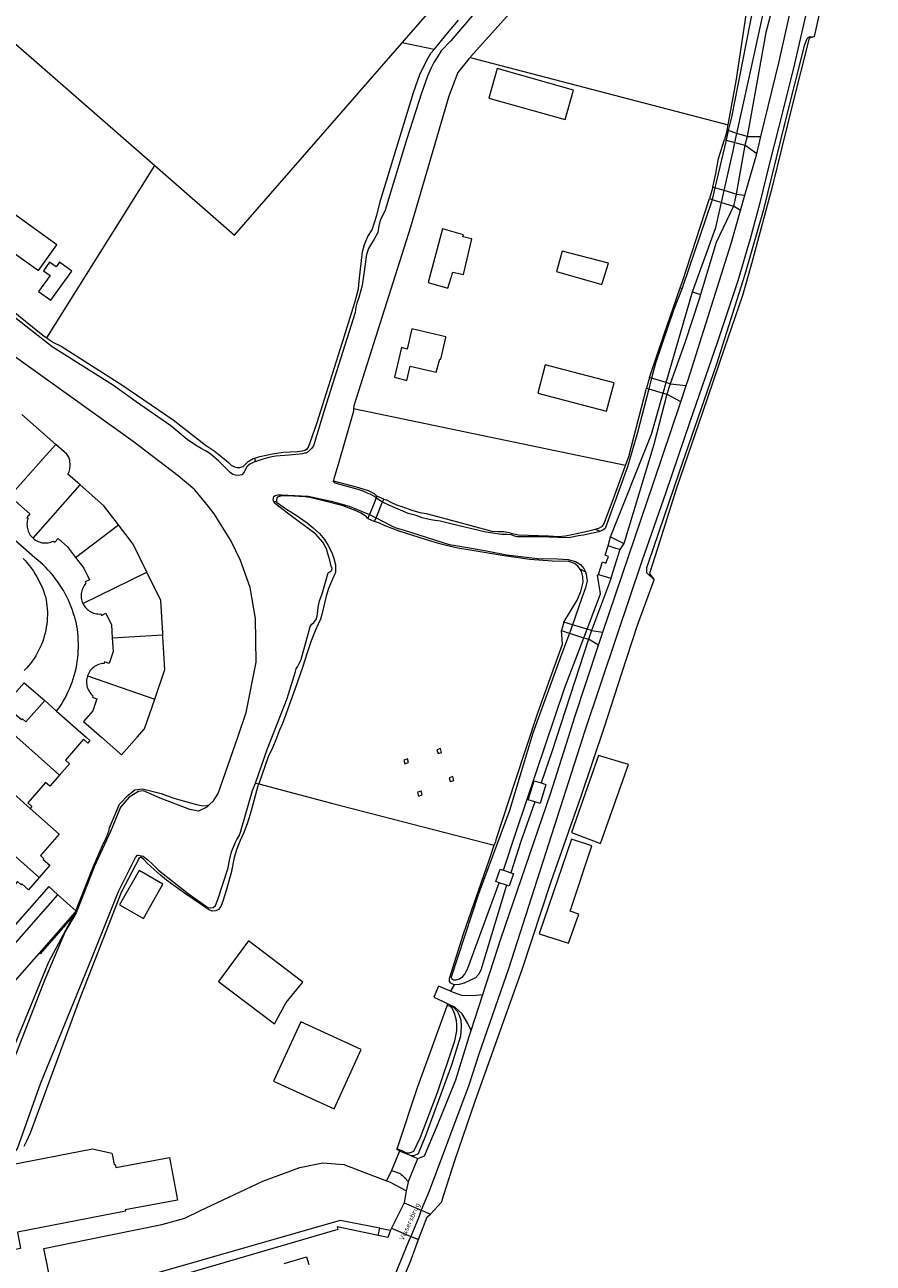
# Model space of a CAD drawing. Header units: metres. Extents: x 89888 to 94270, y 464165 to 468904.
# Tile 189 of 256: x 93542 to 93714, y 466393 to 466644. Entities that reach past the tile are written whole.
import ezdxf
from ezdxf.enums import TextEntityAlignment as Align

# ---------------------------------------------------------------- set-up
doc = ezdxf.new("R2010")
doc.units = ezdxf.units.M
for name, color, linetype, lineweight in [('B_BEBOUWINGSGRENS_0', 251, 'CONTINUOUS', 13), ('B_LUIFEL_1', 251, 'CONTINUOUS', 13), ('B_TUSSENMUUR_0', 251, 'CONTINUOUS', 13), ('G_GRENS_ALGEMEEN_0', 251, 'CONTINUOUS', 13), ('G_GRENS_ALGEMEEN_1', 251, 'CONTINUOUS', 13), ('K_KUNSTWERKGRENS_0', 251, 'CONTINUOUS', 13), ('K_KUNSTWERKGRENS_1', 251, 'CONTINUOUS', 13), ('T_CULTUURGRENS_0', 251, 'CONTINUOUS', 13), ('T_HEK_0', 251, 'CONTINUOUS', 13), ('T_HEK_LIJN_0', 251, 'CONTINUOUS', 13), ('V_WEGGRENS_0', 251, 'CONTINUOUS', 13), ('V_WEGGRENS_1', 251, 'CONTINUOUS', 13), ('W_KADEMUUR_30CM_LIJN_0', 251, 'CONTINUOUS', 13), ('W_WALBESCHERMING_LIJN_0', 251, 'CONTINUOUS', 13), ('W_WATERGRENS_0', 251, 'CONTINUOUS', 13), ('Z_KUNSTWERKNAAM_1', 251, 'CONTINUOUS', 13)]:
    doc.layers.add(name, color=color, linetype=linetype, lineweight=lineweight)
doc.styles.get("Standard").update_dxf_attribs({"font": 'isocp.shx'})

msp = doc.modelspace()

# ---------------------------------------------------------------- linework, layer by layer
at = {"layer": 'B_BEBOUWINGSGRENS_0'}
for p, q in [((93551.8, 466594.35), (93549.32, 466596.14)), ((93623.91, 466592.03), (93627.9, 466590.86)), ((93548.54, 466559.26), (93541.68, 466565.31)), ((93546.31, 466507.38), (93548.72, 466505.25)), ((93570.25, 466470.22), (93565.41, 466472.97)), ((93639.17, 466473.06), (93640.66, 466472.54)), ((93639.8, 466470), (93638.29, 466470.53))]:
    msp.add_line(p, q, dxfattribs=at)
for points in [[(93637.9, 466635.33), (93636.21, 466629.33), (93651.62, 466624.99), (93653.32, 466630.99), (93637.9, 466635.33)], [(93533.41, 466614), (93523.79, 466620.79), (93517.06, 466611.25), (93526.63, 466604.49), (93528.19, 466606.49), (93545.07, 466594.46), (93548.76, 466599.65), (93531.98, 466611.71), (93533.41, 466614)], [(93627.9, 466590.86), (93628.88, 466594.12), (93631.06, 466593.63), (93632.78, 466600.87), (93630.93, 466601.26), (93631.05, 466601.68), (93626.84, 466602.92), (93623.91, 466592.03)], [(93549.32, 466596.14), (93548.63, 466595.18), (93547.31, 466596.14), (93546.06, 466594.42), (93547.42, 466593.44), (93545.09, 466590.22), (93547.53, 466588.45), (93551.8, 466594.35)], [(93620.64, 466582.63), (93619.67, 466578.55), (93618.5, 466578.84), (93617.09, 466572.88), (93619.6, 466572.2), (93620.31, 466575.06), (93625.56, 466573.88), (93626.26, 466576.52), (93626.5, 466576.49), (93627.49, 466580.92)], [(93627.49, 466580.92), (93627.51, 466581.01), (93620.64, 466582.63)], [(93654.55, 466573.52), (93647.57, 466575.33), (93646.08, 466569.59), (93653.06, 466567.78), (93660.04, 466565.97), (93661.53, 466571.71), (93654.55, 466573.52)], [(93553.49, 466551.05), (93551, 466553.24), (93551.24, 466553.7), (93551.38, 466554.21), (93551.49, 466554.96), (93551.43, 466556), (93551.22, 466556.69), (93550.81, 466557.26), (93548.54, 466559.26)], [(93561.22, 466542.96), (93558.29, 466546.82), (93553.49, 466551.05)], [(93539.28, 466548.78), (93543.34, 466545.21), (93542.7, 466544.48), (93542.94, 466544.26), (93542.86, 466543.98), (93542.79, 466543.7), (93542.75, 466543.41), (93542.73, 466543.12), (93542.74, 466542.83), (93542.76, 466542.53), (93542.82, 466542.25), (93542.89, 466541.96), (93542.98, 466541.69), (93543.1, 466541.42), (93543.23, 466541.16), (93543.39, 466540.91), (93543.56, 466540.68), (93543.76, 466540.46), (93543.97, 466540.26)], [(93566.99, 466533.36), (93564.21, 466539.04), (93561.22, 466542.96)], [(93543.97, 466540.26), (93544.2, 466540.07), (93544.44, 466539.9), (93544.69, 466539.74), (93544.96, 466539.61), (93545.24, 466539.51), (93545.52, 466539.42), (93545.81, 466539.36), (93546.11, 466539.32), (93546.4, 466539.3), (93546.7, 466539.31), (93546.99, 466539.34), (93547.29, 466539.39), (93547.57, 466539.47), (93547.85, 466539.57), (93548.12, 466539.69), (93548.37, 466539.48), (93549.01, 466540.21), (93550.93, 466538.51), (93552.57, 466536.37)], [(93552.57, 466536.37), (93554.24, 466534.17), (93555.37, 466531.86), (93554.5, 466531.44), (93554.65, 466531.15), (93554.46, 466530.92), (93554.29, 466530.68), (93554.14, 466530.43), (93554.01, 466530.17), (93553.9, 466529.9), (93553.82, 466529.62), (93553.75, 466529.33), (93553.71, 466529.04), (93553.69, 466528.75), (93553.69, 466528.46), (93553.72, 466528.17), (93553.77, 466527.88), (93553.84, 466527.6), (93553.93, 466527.32), (93554.05, 466527.05)], [(93570.23, 466520.69), (93570.21, 466521.01), (93569.79, 466527.63), (93566.99, 466533.36)], [(93554.05, 466527.05), (93554.19, 466526.79), (93554.35, 466526.53), (93554.52, 466526.3), (93554.72, 466526.08), (93554.93, 466525.87), (93555.16, 466525.68), (93555.41, 466525.51), (93555.67, 466525.36), (93555.93, 466525.23), (93556.21, 466525.12), (93556.5, 466525.04), (93556.79, 466524.98), (93557.08, 466524.94), (93557.38, 466524.92), (93557.68, 466524.93), (93557.82, 466524.64), (93558.69, 466525.07), (93559.82, 466522.76), (93560, 466520.07)], [(93560, 466520.07), (93560.18, 466517.32), (93559.35, 466514.89), (93558.44, 466515.21), (93558.33, 466514.9), (93558.04, 466514.88), (93557.74, 466514.83), (93557.46, 466514.76), (93557.18, 466514.67), (93556.9, 466514.55), (93556.64, 466514.42), (93556.39, 466514.26), (93556.16, 466514.08), (93555.93, 466513.89), (93555.73, 466513.68), (93555.54, 466513.45), (93555.37, 466513.21), (93555.22, 466512.96), (93555.09, 466512.69), (93554.98, 466512.42)], [(93568.6, 466507.71), (93570.66, 466513.71), (93570.25, 466520.34), (93570.23, 466520.69)], [(93554.98, 466512.42), (93554.89, 466512.14), (93554.83, 466511.85), (93554.79, 466511.55), (93554.77, 466511.25), (93554.78, 466510.96), (93554.81, 466510.66), (93554.86, 466510.37), (93554.94, 466510.08), (93555.04, 466509.8), (93555.16, 466509.53), (93555.31, 466509.27), (93555.47, 466509.02), (93555.65, 466508.79), (93555.85, 466508.57), (93556.07, 466508.37), (93555.97, 466508.06), (93556.88, 466507.75), (93556.05, 466505.32), (93554.16, 466503.18), (93557.78, 466499.98), (93561.84, 466496.38), (93565.04, 466500), (93566.54, 466501.69), (93568.6, 466507.71)], [(93538.11, 466502.25), (93540.3, 466504.72), (93541.64, 466503.54), (93541.79, 466503.71), (93542.51, 466503.07), (93546.31, 466507.38)], [(93548.72, 466505.25), (93554.68, 466500), (93555.48, 466499.29), (93555.05, 466498.8), (93554.2, 466499.55), (93550.5, 466495.35), (93551.34, 466494.61), (93549.34, 466492.33)], [(93549.34, 466492.33), (93547.33, 466490.06), (93546.49, 466490.81), (93542.88, 466486.72), (93543.73, 466485.97), (93543.37, 466485.56)], [(93645.53, 466486.91), (93644.18, 466487.33), (93645.37, 466491.17), (93646.82, 466490.72)], [(93646.82, 466490.72), (93647.75, 466490.43), (93646.56, 466486.59), (93645.53, 466486.91)], [(93543.37, 466485.56), (93549.26, 466480.36), (93545.44, 466476.03), (93546.17, 466475.39), (93546.03, 466475.23), (93547.37, 466474.06), (93545.19, 466471.59)], [(93545.19, 466471.59), (93543.01, 466469.11), (93541.67, 466470.29), (93541.53, 466470.13), (93540.8, 466470.78), (93537.07, 466466.55)], [(93565.41, 466472.97), (93561.47, 466466.04), (93566.31, 466463.29), (93570.25, 466470.22)], [(93638.29, 466470.53), (93637.59, 466470.77), (93638.47, 466473.3), (93639.17, 466473.06)], [(93640.66, 466472.54), (93641.18, 466472.36), (93640.3, 466469.83), (93639.8, 466470)], [(93581.49, 466450.56), (93592.81, 466441.95), (93595.16, 466446.29), (93598.53, 466450.41), (93587.56, 466458.76), (93581.49, 466450.56)], [(93598.18, 466442.35), (93592.64, 466430.34), (93604.88, 466424.75), (93610.38, 466436.78), (93598.18, 466442.35)], [(93537.2, 466413.02), (93555.97, 466416.66), (93559.9, 466415.77), (93560.01, 466415.23), (93560.34, 466413.46), (93560.59, 466413.5), (93560.71, 466412.86), (93571.58, 466414.93), (93573.22, 466406.27), (93562.62, 466404.3), (93562.68, 466404.01), (93540.79, 466399.76), (93541.43, 466396.51), (93537.2, 466395.68), (93537.9, 466392.13), (93534.41, 466391.45), (93531.27, 466407.51), (93536.87, 466412.71)]]:
    msp.add_lwpolyline(points, dxfattribs=at)
at = {"layer": 'B_LUIFEL_1'}
msp.add_lwpolyline([(93649.86, 466594.25), (93659.04, 466591.63), (93660.4, 466595.94), (93651.01, 466598.38), (93649.86, 466594.25)], dxfattribs=at)
at = {"layer": 'B_TUSSENMUUR_0'}
for p, q in [((93543.97, 466540.26), (93553.49, 466551.05)), ((93552.57, 466536.37), (93561.22, 466542.96)), ((93554.05, 466527.05), (93566.99, 466533.36)), ((93560, 466520.07), (93570.23, 466520.69)), ((93554.98, 466512.42), (93568.6, 466507.71)), ((93540.16, 466488.43), (93543.37, 466485.56)), ((93533.99, 466481.46), (93545.19, 466471.59))]:
    msp.add_line(p, q, dxfattribs=at)
for points in [[(93539.28, 466548.78), (93546.63, 466557.09), (93547.29, 466557.84), (93548.54, 466559.26)], [(93538.11, 466502.25), (93540.66, 466500), (93549.34, 466492.33)]]:
    msp.add_lwpolyline(points, dxfattribs=at)
at = {"layer": 'G_GRENS_ALGEMEEN_0'}
for p, q in [((93684.41, 466622.84), (93684.61, 466623.95)), ((93675.38, 466592.24), (93680.83, 466609.03)), ((93674.93, 466590.95), (93675.38, 466592.24)), ((93627.74, 466445.61), (93627.88, 466446.02)), ((93613.79, 466399.14), (93614.15, 466400.61))]:
    msp.add_line(p, q, dxfattribs=at)
for points in [[(93495.28, 466619.44), (93507.87, 466610.12), (93522.09, 466599.74), (93531.35, 466593.1), (93545.25, 466581.93), (93546.23, 466581.16), (93546.72, 466580.82)], [(93681.56, 466611.29), (93682.11, 466614.06), (93682.65, 466617.1), (93683.89, 466620.96)], [(93668.72, 466572.81), (93671.6, 466581.35), (93674.93, 466590.95)], [(93663.85, 466554.95), (93664.53, 466556.83), (93668.1, 466570.65)], [(93589.62, 466490.53), (93589.47, 466490.12), (93588.66, 466487.09), (93587.91, 466484.43), (93587.27, 466482.47), (93586.62, 466480.72), (93585.84, 466479.08), (93585.18, 466477.39), (93584.65, 466475.62), (93584.06, 466472.52), (93583.02, 466468.92), (93582.46, 466466.96), (93581.96, 466465.71), (93581.48, 466465.07), (93580.95, 466464.81), (93580.21, 466464.8), (93579.49, 466465.07), (93574.84, 466468.29), (93572.89, 466469.64), (93570.99, 466471.07), (93569.75, 466472.03), (93568.53, 466473.13), (93567.08, 466474.49), (93566.28, 466475.28), (93565.74, 466475.69), (93565.62, 466475.64), (93565.44, 466475.52), (93561.82, 466468.54), (93553.3, 466446.78), (93543.35, 466419.86), (93542.64, 466418.18), (93542.08, 466417.14)], [(93556.19, 466473.88), (93558.02, 466478.08), (93558.9, 466479.87), (93559.27, 466480.93), (93559.46, 466481.64), (93561.48, 466486.43), (93563.27, 466488.34), (93564.55, 466489.33), (93566.08, 466489.52), (93569.89, 466488.61), (93572.22, 466487.72), (93574.36, 466487.08)], [(93574.36, 466487.08), (93575.83, 466486.68), (93577.04, 466486.33), (93578.02, 466486.14), (93578.76, 466486.09), (93579.61, 466486.3)], [(93629.16, 466449.88), (93628.52, 466450.19), (93628.26, 466450.56), (93628.24, 466451.16), (93631.06, 466460.18), (93636.24, 466475.11), (93637.25, 466478.14)], [(93618.13, 466416.19), (93617.82, 466416.38), (93617.6, 466416.53), (93617.66, 466416.68)]]:
    msp.add_lwpolyline(points, dxfattribs=at)
at = {"layer": 'G_GRENS_ALGEMEEN_1'}
for points in [[(93664.49, 466494.44), (93658.42, 466496.3), (93652.9, 466480.7), (93658.81, 466478.49), (93664.49, 466494.44)], [(93654.44, 466464.13), (93652.63, 466464.79), (93657.04, 466477.99), (93652.93, 466479.34), (93646.36, 466460.16), (93652.35, 466458.26), (93654.44, 466464.13)]]:
    msp.add_lwpolyline(points, dxfattribs=at)
at = {"layer": 'K_KUNSTWERKGRENS_0'}
for p in [(93662.69, 466537.96), (93658.41, 466532.93)]:
    msp.add_line(p, (93660.88, 466532.15), dxfattribs=at)
for points in [[(93658.41, 466532.93), (93659.2, 466535.46), (93659.9, 466535.22), (93660.39, 466536.55), (93659.75, 466536.8), (93660.33, 466538.71)], [(93662.69, 466537.96), (93661.93, 466538.2), (93660.33, 466538.71)], [(93625.91, 466496.65), (93626.65, 466496.9), (93626.42, 466497.67), (93625.68, 466497.42), (93625.91, 466496.65)], [(93619.21, 466494.58), (93619.95, 466494.83), (93619.72, 466495.6), (93618.99, 466495.35), (93619.21, 466494.58)], [(93628.39, 466490.99), (93629.13, 466491.23), (93628.9, 466492), (93628.16, 466491.76), (93628.39, 466490.99)], [(93621.97, 466488.06), (93622.71, 466488.31), (93622.48, 466489.08), (93621.74, 466488.84), (93621.97, 466488.06)]]:
    msp.add_lwpolyline(points, dxfattribs=at)
at = {"layer": 'K_KUNSTWERKGRENS_1'}
for p, q in [((93684.41, 466622.84), (93683.89, 466620.96)), ((93684.65, 466622.77), (93684.41, 466622.84)), ((93686.4, 466622.21), (93684.65, 466622.77)), ((93688.46, 466621.57), (93686.4, 466622.21)), ((93683.89, 466620.96), (93684.21, 466620.87)), ((93684.21, 466620.87), (93686, 466620.37)), ((93686, 466620.37), (93688, 466619.82)), ((93688.46, 466621.57), (93688, 466619.82)), ((93681.56, 466611.29), (93680.83, 466609.03)), ((93681.96, 466611.18), (93681.56, 466611.29)), ((93683.82, 466610.64), (93681.96, 466611.18)), ((93686.28, 466609.94), (93683.82, 466610.64)), ((93686.28, 466609.94), (93685.69, 466607.47)), ((93680.83, 466609.03), (93681.42, 466608.84)), ((93681.42, 466608.84), (93683.28, 466608.25)), ((93683.28, 466608.25), (93685.69, 466607.47)), ((93668.72, 466572.81), (93668.1, 466570.65)), ((93669.13, 466572.68), (93668.72, 466572.81)), ((93672.11, 466571.76), (93669.13, 466572.68)), ((93672.89, 466571.52), (93672.11, 466571.76)), ((93668.1, 466570.65), (93668.58, 466570.51)), ((93668.58, 466570.51), (93671.5, 466569.64)), ((93671.5, 466569.64), (93672.24, 466569.42)), ((93672.89, 466571.52), (93672.24, 466569.42)), ((93613.37, 466544.38), (93614.55, 466547.28)), ((93613.54, 466548.74), (93613.4, 466548.42)), ((93614.92, 466548.17), (93613.54, 466548.74)), ((93614.55, 466547.28), (93614.68, 466547.59)), ((93614.68, 466547.59), (93614.92, 466548.17)), ((93611.68, 466544.22), (93613.07, 466543.65)), ((93651.38, 466523.28), (93650.87, 466521.58)), ((93653.11, 466522.75), (93651.38, 466523.28)), ((93656.08, 466521.83), (93653.11, 466522.75)), ((93656.99, 466521.55), (93656.08, 466521.83)), ((93656.99, 466521.55), (93656.35, 466519.81)), ((93655.42, 466520.1), (93656.35, 466519.81)), ((93619.03, 466405.7), (93616.53, 466400.6)), ((93619.03, 466405.7), (93622.53, 466404.26)), ((93621.93, 466398.28), (93623.74, 466402.91)), ((93623.74, 466402.91), (93624.39, 466403.45)), ((93616.53, 466400.6), (93620.39, 466398.93)), ((93620.39, 466398.93), (93621.93, 466398.28))]:
    msp.add_line(p, q, dxfattribs=at)
for points in [[(93613.4, 466548.42), (93613.11, 466547.71), (93612.02, 466545.06)], [(93612.02, 466545.06), (93612.01, 466545.01), (93611.68, 466544.22)], [(93613.07, 466543.65), (93613.37, 466544.38), (93613.37, 466544.38)], [(93650.87, 466521.58), (93652.46, 466521.06), (93652.49, 466521.04)], [(93652.49, 466521.04), (93654.93, 466520.25), (93655.42, 466520.1)], [(93622.53, 466404.26), (93623.16, 466403.98), (93624.39, 466403.45)]]:
    msp.add_lwpolyline(points, dxfattribs=at)
at = {"layer": 'T_CULTUURGRENS_0'}
for p, q in [((93625.1, 466639.22), (93618.68, 466640.55)), ((93674.93, 466590.95), (93675.31, 466590.88)), ((93677.43, 466590.11), (93679.03, 466589.58)), ((93588.82, 466556.49), (93588.84, 466555.69)), ((93592.69, 466547.67), (93593.22, 466547.68)), ((93657.74, 466542.09), (93658.72, 466541.67)), ((93660.8, 466540.53), (93663.52, 466539.19)), ((93654.59, 466534.06), (93655.73, 466533.45)), ((93547.14, 466454.49), (93552.05, 466463.71))]:
    msp.add_line(p, q, dxfattribs=at)
for points in [[(93625.1, 466639.22), (93627.82, 466642.51), (93630.06, 466645.1)], [(93588.82, 466556.49), (93589.87, 466556.8), (93592.39, 466557.35), (93594.55, 466557.7), (93597.4, 466557.82), (93598.51, 466557.98), (93598.98, 466558.11), (93599.51, 466558.41), (93599.72, 466558.7), (93601.42, 466563.47), (93606.94, 466581.06), (93609.1, 466587.95), (93609.82, 466590.76), (93610.02, 466592.95), (93610.35, 466595.84), (93610.6, 466598.23), (93611.04, 466599.72), (93611.74, 466601.34), (93612.59, 466602.71), (93613.53, 466605.67), (93614.33, 466608.86), (93620.95, 466630.46), (93622.24, 466634.1), (93623.49, 466636.79), (93624.43, 466638.43), (93625.1, 466639.22)], [(93546.72, 466580.82), (93547.1, 466580.55), (93548.11, 466579.91), (93549.66, 466579.15), (93561.95, 466571.28), (93572.29, 466564.25), (93578.81, 466559.16), (93580.59, 466557.93), (93582.63, 466556.33), (93583.48, 466555.61), (93584.07, 466555.03), (93584.7, 466554.68), (93585.2, 466554.61), (93585.82, 466554.59), (93586.46, 466554.81), (93586.94, 466555.26), (93587.49, 466555.8), (93588.51, 466556.4), (93588.82, 466556.49)], [(93657.74, 466542.09), (93658.47, 466542.31), (93659.2, 466542.69), (93659.56, 466543.21), (93661.63, 466548.83), (93663.85, 466554.95)], [(93604.74, 466551.88), (93607.8, 466551.07), (93609.33, 466550.66), (93610.68, 466550.29), (93611.79, 466549.94), (93613.01, 466549.32), (93613.54, 466548.74)], [(93611.68, 466544.22), (93611.42, 466544.61), (93610.35, 466545.3), (93609, 466545.92), (93608.24, 466546.23), (93606.72, 466546.79), (93602.49, 466547.87), (93601.04, 466548.25), (93600, 466548.47), (93599.06, 466548.61), (93595.43, 466548.82), (93594.21, 466548.82), (93593.44, 466548.59), (93593.27, 466548.42), (93593.21, 466547.97), (93593.22, 466547.68)], [(93593.22, 466547.68), (93593.22, 466547.53), (93595.22, 466546.17), (93596.98, 466545.04), (93599.44, 466543.36), (93600.66, 466542.37), (93601.92, 466541.2), (93602.93, 466539.97), (93603.67, 466538.79), (93604.41, 466537.36), (93604.83, 466536.16)], [(93614.92, 466548.17), (93615.46, 466548.05), (93616.51, 466547.49), (93617.49, 466547.04), (93618.79, 466546.59), (93620.61, 466545.91), (93622.26, 466545.46), (93623.52, 466545.26), (93628.86, 466543.88), (93636.78, 466541.72), (93638.09, 466541.65), (93639.23, 466541.62), (93640.26, 466541.42), (93641.17, 466541.13), (93642.18, 466540.94), (93648.27, 466540.76), (93649.3, 466540.71), (93650.32, 466540.61), (93651.68, 466540.73), (93655.58, 466541.54), (93657.25, 466541.95), (93657.74, 466542.09)], [(93654.59, 466534.06), (93654.2, 466534.59), (93653.54, 466535.12), (93652.36, 466535.57), (93648.99, 466535.62), (93644.5, 466535.94), (93639.29, 466536.7), (93632.44, 466537.84), (93629.95, 466538.24), (93628.17, 466538.65), (93626.52, 466539.08), (93624.68, 466539.57), (93618.02, 466541.67), (93615.22, 466542.74), (93614.07, 466543.29), (93613.07, 466543.65)], [(93604.83, 466536.16), (93605.15, 466534.84), (93605.19, 466533.33), (93605.06, 466533.04), (93604.54, 466531.99), (93603.76, 466530.1), (93603.25, 466528.55), (93602.93, 466527.1), (93602.48, 466525.1), (93602.16, 466523.87), (93601.69, 466522.84), (93601.02, 466521.54), (93600.21, 466519.51), (93599.44, 466517.05), (93598.46, 466514.08), (93596.95, 466509.63), (93595.56, 466505.95), (93595.11, 466504.6), (93594.43, 466502.78), (93593.85, 466501.43), (93593.07, 466499.42), (93592.46, 466497.97), (93591.53, 466495.99), (93589.62, 466490.53)], [(93651.38, 466523.28), (93654.04, 466527.71), (93654.8, 466529.5), (93655.26, 466531.38), (93655.19, 466532.47), (93654.92, 466533.61), (93654.59, 466534.06)], [(93637.25, 466478.14), (93637.6, 466478.89), (93637.78, 466479.48), (93641.54, 466491.04), (93646.1, 466504.9), (93651.08, 466518.79), (93650.87, 466521.58)], [(93537.48, 466426.57), (93537.78, 466427.17), (93538.01, 466428.44), (93538.3, 466431.41), (93538.72, 466434.03), (93541.85, 466441.47), (93547.14, 466454.49)]]:
    msp.add_lwpolyline(points, dxfattribs=at)
at = {"layer": 'T_HEK_0'}
for p, q in [((93533.21, 466646.57), (93568.57, 466615.72)), ((93584.73, 466601.63), (93618.68, 466640.55)), ((93568.57, 466615.72), (93584.73, 466601.63))]:
    msp.add_line(p, q, dxfattribs=at)
msp.add_lwpolyline([(93618.68, 466640.55), (93653.2, 466680.14), (93640.07, 466691.59)], dxfattribs=at)
at = {"layer": 'T_HEK_LIJN_0'}
for p, q in [((93663.85, 466554.95), (93608.84, 466566.46)), ((93588.86, 466490.73), (93588.95, 466490.71)), ((93588.95, 466490.71), (93589.62, 466490.53)), ((93616.51, 466412.27), (93615.49, 466410.18))]:
    msp.add_line(p, q, dxfattribs=at)
msp.add_lwpolyline([(93589.62, 466490.53), (93604.34, 466486.66), (93637.25, 466478.14)], dxfattribs=at)
at = {"layer": 'V_WEGGRENS_0'}
for p, q in [((93694.98, 466636.79), (93697.78, 466649.49)), ((93632.39, 466637.6), (93684.61, 466623.95)), ((93691.26, 466621.55), (93694.98, 466636.79)), ((93688, 466619.82), (93686.28, 466609.94)), ((93690.41, 466618.09), (93688, 466619.82)), ((93688.46, 466621.57), (93691.26, 466621.55)), ((93690.41, 466618.09), (93691.26, 466621.55)), ((93688.02, 466609.68), (93690.41, 466618.09)), ((93546.72, 466580.82), (93568.57, 466615.72)), ((93686.28, 466609.94), (93688.02, 466609.68)), ((93687.15, 466606.61), (93688.02, 466609.68)), ((93687.15, 466606.61), (93685.69, 466607.47)), ((93675.03, 466567.85), (93672.24, 466569.42)), ((93672.89, 466571.52), (93676.15, 466571.17)), ((93675.03, 466567.85), (93676.15, 466571.17)), ((93663.52, 466539.19), (93662.69, 466537.96)), ((93659.28, 466521.25), (93664.5, 466536.76)), ((93656.99, 466521.55), (93659.28, 466521.25)), ((93658.4, 466518.6), (93656.35, 466519.81)), ((93658.4, 466518.6), (93659.28, 466521.25)), ((93552.6, 466464.82), (93548.96, 466468.08)), ((93535.18, 466444.88), (93545.29, 466456.29)), ((93629.16, 466449.88), (93628.47, 466448.54)), ((93632.6, 466440.6), (93634.97, 466447.92)), ((93627.88, 466446.02), (93628.74, 466445.61)), ((93618.13, 466416.19), (93616.51, 466412.27)), ((93620.46, 466415.26), (93618.13, 466416.19)), ((93619.88, 466409.89), (93621.82, 466414.71)), ((93619.88, 466409.89), (93619.46, 466408.17)), ((93615.73, 466398.74), (93613.79, 466399.14)), ((93616.33, 466400.2), (93615.73, 466398.74)), ((93620.39, 466398.93), (93619.96, 466397.91))]:
    msp.add_line(p, q, dxfattribs=at)
for points in [[(93703.04, 466658.56), (93702.72, 466657.05), (93700.31, 466646.01), (93698.05, 466636.32), (93695.79, 466627.03), (93693.01, 466616.16), (93690.99, 466607.88), (93689.06, 466600.88), (93686.58, 466592.39), (93682.5, 466580.01), (93676.9, 466563.8), (93672, 466549.49), (93667.16, 466535.59), (93662.08, 466520.57), (93655.41, 466500.68), (93655.19, 466500), (93640.15, 466453.08), (93634.15, 466435.8), (93632.15, 466429.57), (93624.1, 466408.11), (93622.53, 466404.26)], [(93684.61, 466623.95), (93686.29, 466633.2), (93689.27, 466653.01)], [(93694.61, 466651.62), (93692.23, 466642.63), (93688.46, 466621.57)], [(93669.64, 466531.84), (93668.14, 466533.25), (93668.16, 466534.34), (93668.53, 466535.3), (93674.75, 466553.73), (93682.33, 466575.56), (93688.09, 466593.7), (93691.93, 466607.09), (93696.05, 466623.88), (93700.12, 466640.21), (93700.65, 466641.39), (93700.87, 466641.69), (93701.12, 466641.73), (93702.12, 466641.83)], [(93685.69, 466607.47), (93682.19, 466600.11), (93679.03, 466589.58)], [(93676.15, 466571.17), (93676.54, 466572.34), (93685.26, 466599.94), (93687.15, 466606.61)], [(93679.03, 466589.58), (93678.75, 466588.66), (93675.88, 466579.79), (93672.89, 466571.52)], [(93672.24, 466569.42), (93669.57, 466559.21), (93663.67, 466539.62), (93663.52, 466539.19)], [(93664.5, 466536.76), (93669.45, 466551.28), (93675.03, 466567.85)], [(93548.72, 466505.25), (93549.22, 466505.94), (93549.62, 466506.54), (93550, 466507.16), (93550.36, 466507.79), (93550.7, 466508.43), (93551.02, 466509.08), (93551.32, 466509.74), (93551.6, 466510.42), (93551.85, 466511.09), (93552.08, 466511.78), (93552.29, 466512.48), (93552.48, 466513.18), (93552.65, 466513.89), (93552.79, 466514.6), (93552.9, 466515.32), (93553, 466516.03), (93553.07, 466516.76), (93553.12, 466517.48), (93553.15, 466518.21), (93553.15, 466518.93), (93553.12, 466519.66), (93553.08, 466520.38), (93553.01, 466521.11), (93552.92, 466521.83), (93552.8, 466522.54), (93552.66, 466523.26), (93552.5, 466523.96), (93552.38, 466524.27), (93552.17, 466524.97), (93551.94, 466525.67), (93551.69, 466526.36), (93551.41, 466527.04), (93551.11, 466527.72), (93550.79, 466528.38), (93550.45, 466529.03), (93550.1, 466529.67), (93549.71, 466530.3), (93549.32, 466530.92), (93548.9, 466531.53), (93548.46, 466532.12), (93548, 466532.69), (93547.53, 466533.26), (93547.04, 466533.8), (93546.53, 466534.34), (93546.01, 466534.85), (93545.47, 466535.35), (93544.91, 466535.83), (93544.34, 466536.3), (93524.89, 466553.37)], [(93541.96, 466536.18), (93542.41, 466535.69), (93542.85, 466535.17), (93543.26, 466534.65), (93543.66, 466534.11), (93544.04, 466533.56), (93544.4, 466533), (93544.74, 466532.42), (93545.06, 466531.84), (93545.36, 466531.24), (93545.65, 466530.63), (93545.91, 466530.02), (93546.15, 466529.39), (93546.37, 466528.76), (93546.46, 466528.43), (93546.59, 466527.82), (93546.69, 466527.2), (93546.76, 466526.59), (93546.82, 466525.96), (93546.85, 466525.34), (93546.85, 466524.72), (93546.84, 466524.09), (93546.79, 466523.47), (93546.73, 466522.85), (93546.64, 466522.23), (93546.52, 466521.62), (93546.39, 466521.01), (93546.23, 466520.41), (93546.05, 466519.81), (93545.84, 466519.22), (93545.61, 466518.64), (93545.36, 466518.07), (93545.09, 466517.51), (93544.8, 466516.96), (93544.49, 466516.42), (93544.15, 466515.89), (93543.8, 466515.38), (93543.42, 466514.88), (93543.03, 466514.4), (93542.62, 466513.93), (93542.19, 466513.47)], [(93660.88, 466532.15), (93660.81, 466531.86), (93656.99, 466521.55)], [(93656.35, 466519.81), (93648.96, 466497.02), (93646.82, 466490.72)], [(93634.97, 466447.92), (93638.61, 466459.16), (93648.7, 466488.55), (93652.29, 466500), (93653.51, 466503.87), (93658.4, 466518.6)], [(93525.94, 466500.94), (93526.98, 466500), (93529.99, 466497.3), (93532.39, 466500), (93542.17, 466510.99), (93546.31, 466507.38)], [(93645.53, 466486.91), (93642.67, 466478.89), (93640.66, 466472.54)], [(93548.96, 466468.08), (93547.12, 466469.73), (93528.64, 466448.79), (93528.54, 466448.69), (93528.43, 466448.61), (93528.3, 466448.55), (93528.17, 466448.51), (93528.04, 466448.49), (93527.9, 466448.49), (93527.77, 466448.51), (93527.64, 466448.56), (93527.52, 466448.62), (93527.4, 466448.7), (93500, 466472.87), (93488.98, 466482.59)], [(93639.8, 466470), (93634.61, 466452.81), (93634.12, 466451.93), (93633.49, 466451.3), (93631.22, 466450.18), (93630.22, 466449.93), (93629.16, 466449.88)], [(93530.88, 466447.57), (93548.96, 466468.08)], [(93545.29, 466456.29), (93552.47, 466464.5), (93552.6, 466464.82)], [(93628.47, 466448.54), (93626.03, 466449.59), (93625.09, 466447.34), (93626.82, 466446.52), (93627.88, 466446.02)], [(93628.47, 466448.54), (93630.68, 466447.77), (93632.95, 466447.71), (93634.97, 466447.92)], [(93630.18, 466443.71), (93630.52, 466442.68), (93630.57, 466441.42), (93630.46, 466439.47), (93628.62, 466433.59), (93623.38, 466419.3), (93621.92, 466415.65), (93621.04, 466415.22), (93620.46, 466415.26)], [(93628.74, 466445.61), (93629, 466445.41), (93629.77, 466444.55), (93630.18, 466443.71)], [(93630.82, 466443.97), (93629.32, 466445.33), (93628.74, 466445.61)], [(93632.6, 466440.6), (93631.96, 466442.01), (93630.82, 466443.97)], [(93621.82, 466414.71), (93623.15, 466415.22), (93625.83, 466421.42), (93629.49, 466430.62), (93632.2, 466439.39), (93632.6, 466440.6)], [(93620.46, 466415.26), (93621.18, 466414.97), (93621.82, 466414.71)], [(93616.51, 466412.27), (93618.23, 466411.63), (93618.48, 466411.46), (93618.72, 466411.27), (93618.95, 466411.07), (93619.16, 466410.86), (93619.37, 466410.64), (93619.55, 466410.4), (93619.73, 466410.15), (93619.88, 466409.89)], [(93613.79, 466399.14), (93613.52, 466399.2), (93605.51, 466400.88), (93605.63, 466400.31), (93572.17, 466390.54), (93572.95, 466387.15)], [(93619.96, 466397.91), (93618.71, 466394.93), (93611.15, 466376.21), (93608.78, 466370.47), (93606.22, 466364.82), (93605.5, 466363.38)], [(93594.81, 466393.47), (93599.28, 466394.77), (93599.76, 466393.23)]]:
    msp.add_lwpolyline(points, dxfattribs=at)
at = {"layer": 'V_WEGGRENS_1'}
msp.add_lwpolyline([(93622.53, 466404.26), (93622.05, 466402.8), (93620.39, 466398.93)], dxfattribs=at)
at = {"layer": 'W_KADEMUUR_30CM_LIJN_0'}
for p, q in [((93552.6, 466464.82), (93556.19, 466473.88)), ((93556.37, 466473.85), (93552.67, 466464.42)), ((93556.37, 466473.85), (93556.19, 466473.88)), ((93552.05, 466463.71), (93552.67, 466464.42))]:
    msp.add_line(p, q, dxfattribs=at)
msp.add_lwpolyline([(93552.05, 466463.71), (93550.54, 466461.98), (93545.43, 466456.14), (93545.29, 466456.29)], dxfattribs=at)
at = {"layer": 'W_WALBESCHERMING_LIJN_0'}
for q in [(93606.1, 466402.13), (93616.33, 466400.2)]:
    msp.add_line((93614.15, 466400.61), q, dxfattribs=at)
for points in [[(93579.46, 466546.66), (93576.72, 466550.06), (93573.35, 466552.91), (93564.22, 466559.81), (93542.57, 466575.38), (93510.88, 466598.12)], [(93579.61, 466486.3), (93580.47, 466487.11), (93581.45, 466488.58), (93585.37, 466500), (93587.09, 466505), (93589.11, 466515.17), (93588.96, 466524.03), (93587.9, 466530.28), (93585.91, 466535.75), (93584.01, 466539.82), (93580.64, 466545.18), (93579.46, 466546.66)], [(93579.61, 466486.3), (93579.1, 466485.82), (93577.45, 466485), (93575.71, 466485.33), (93569.65, 466487.66), (93566.32, 466489.13), (93565.27, 466489), (93563.4, 466487.82), (93561.66, 466485.82), (93559.66, 466480.89), (93556.37, 466473.85)], [(93555.07, 466398.28), (93570.01, 466401.36), (93574.66, 466402.62), (93577.84, 466404.17), (93590.43, 466410.12), (93597.98, 466412.89), (93602.57, 466413.82), (93606.83, 466413.47), (93615.49, 466410.18)], [(93619.46, 466408.17), (93616.33, 466409.86), (93615.49, 466410.18)], [(93606.1, 466402.13), (93568.96, 466391.49), (93569.02, 466391.28), (93558.16, 466389.01), (93549.75, 466387.03), (93547.75, 466388.22), (93546.72, 466393.57)]]:
    msp.add_lwpolyline(points, dxfattribs=at)
at = {"layer": 'W_WATERGRENS_0'}
for p, q in [((93684.65, 466622.77), (93684.21, 466620.87)), ((93686, 466620.37), (93686.4, 466622.21)), ((93684.21, 466620.87), (93681.96, 466611.18)), ((93681.96, 466611.18), (93681.42, 466608.84)), ((93683.28, 466608.25), (93683.82, 466610.64)), ((93672.11, 466571.76), (93677.43, 466590.11)), ((93669.91, 466575.72), (93669.13, 466572.68)), ((93669.13, 466572.68), (93668.58, 466570.51)), ((93671.5, 466569.64), (93672.11, 466571.76)), ((93612.02, 466545.06), (93612.33, 466544.93)), ((93612.33, 466544.93), (93613.37, 466544.38)), ((93660.33, 466538.71), (93660.8, 466540.53)), ((93658.21, 466532.76), (93658.41, 466532.93)), ((93653.11, 466522.75), (93652.49, 466521.04)), ((93655.42, 466520.1), (93656.08, 466521.83)), ((93652.49, 466521.04), (93650.73, 466516.17)), ((93651.56, 466510.04), (93655.42, 466520.1)), ((93621.79, 466429.06), (93627.74, 466445.61)), ((93617.66, 466416.68), (93621.79, 466429.06)), ((93619.46, 466408.17), (93619.03, 466405.7)), ((93624.39, 466403.45), (93626.63, 466405.88)), ((93616.53, 466400.6), (93616.33, 466400.2)), ((93620.5, 466394.23), (93621.93, 466398.28))]:
    msp.add_line(p, q, dxfattribs=at)
for points in [[(93702.12, 466641.83), (93706.11, 466659.68), (93710.46, 466679.8), (93712.03, 466689.66), (93713.42, 466700.43), (93713.99, 466710.37), (93713.97, 466713.04), (93713.54, 466722.4), (93712.73, 466732.49), (93709.63, 466753.53), (93705.94, 466773.29), (93701.29, 466801.52), (93695.58, 466836.6)], [(93649.39, 466698.16), (93650.05, 466697.3), (93653.03, 466694.72), (93657.26, 466691.15), (93666.13, 466684.01), (93669.76, 466680.24), (93670.1, 466679.31), (93669.7, 466678.45), (93668.57, 466678.19), (93667.52, 466677.26), (93658.52, 466666.68), (93641.03, 466647.22), (93632.48, 466637.7), (93632.39, 466637.6)], [(93690.84, 466652.6), (93689.77, 466648.19), (93685.29, 466625.49), (93684.65, 466622.77)], [(93686.4, 466622.21), (93689.94, 466638.38), (93692.94, 466652.05)], [(93635.19, 466648.77), (93628.49, 466640.97), (93626.54, 466638.92), (93625.82, 466637.69), (93625.07, 466636.53), (93624.51, 466635.48), (93623.77, 466633.82), (93622.58, 466630.36), (93619.58, 466621.14), (93615.2, 466606.7), (93614.75, 466605.68), (93614.18, 466604.66), (93613.93, 466603.49), (93613.71, 466602.17), (93613.01, 466600.8), (93612.44, 466599.9), (93611.82, 466598.93), (93611.44, 466597.69), (93610.88, 466593.77), (93610.53, 466591.43), (93609.9, 466588.97), (93609.51, 466587.84), (93609.3, 466587.06), (93609.16, 466585.97), (93602.96, 466566.34), (93600.71, 466558.99), (93600.31, 466558.45), (93600.14, 466558.22), (93599.61, 466557.74), (93599.15, 466557.51), (93598.92, 466557.45)], [(93702.12, 466641.83), (93701.05, 466641.48), (93697.65, 466628.11)], [(93632.39, 466637.6), (93632.13, 466637.31), (93629.95, 466634.53), (93628.09, 466629.77), (93620.35, 466603.24), (93608.87, 466567.05), (93608.84, 466566.46)], [(93697.65, 466628.11), (93693.46, 466611.09), (93689.33, 466595.8), (93687.5, 466589.41), (93683.83, 466578.57), (93679.41, 466565.73), (93674.15, 466550.4), (93670.32, 466538.21), (93668.71, 466533.12), (93669.64, 466531.84)], [(93683.82, 466610.64), (93685.63, 466618.67), (93686, 466620.37)], [(93681.42, 466608.84), (93681.36, 466608.59), (93675.48, 466591.29), (93675.31, 466590.88)], [(93677.43, 466590.11), (93682.13, 466603.18), (93683.28, 466608.25)], [(93588.84, 466555.69), (93588.67, 466555.63), (93587.82, 466555.23), (93587.43, 466554.88), (93587.14, 466554.62), (93586.68, 466553.63), (93586.22, 466553.09), (93585.53, 466552.94), (93584.91, 466553.02), (93584.42, 466553.18), (93583.88, 466553.57), (93582.94, 466554.43), (93581.53, 466555.89), (93580.05, 466557.16), (93579.51, 466557.52), (93578.83, 466557.96), (93578, 466558.4), (93576.83, 466559.11), (93575.14, 466560.27), (93571.81, 466563.03), (93564.84, 466567.84), (93560.21, 466571.18), (93547.81, 466579.02), (93529.9, 466593.03)], [(93675.31, 466590.88), (93673.54, 466586.41), (93669.91, 466575.72)], [(93668.58, 466570.51), (93666.31, 466561.66), (93664.23, 466554.71), (93659.75, 466542.26), (93659.24, 466541.86), (93658.72, 466541.67)], [(93660.8, 466540.53), (93669.09, 466561.31), (93671.5, 466569.64)], [(93608.84, 466566.46), (93608.82, 466565.97), (93605.68, 466555.21)], [(93598.92, 466557.45), (93598.46, 466557.33), (93595.8, 466557.08), (93593.12, 466556.87), (93591.92, 466556.66), (93590.29, 466556.22), (93588.84, 466555.69)], [(93605.68, 466555.21), (93604.83, 466552.31), (93604.74, 466551.88)], [(93613.4, 466548.42), (93613.03, 466548.68), (93612.2, 466549.17), (93611.78, 466549.3), (93610.74, 466549.78), (93609.73, 466550.09), (93605.08, 466551.39), (93604.72, 466551.76), (93604.74, 466551.88)], [(93592.69, 466547.67), (93592.57, 466547.98), (93592.63, 466548.42), (93592.71, 466548.72), (93592.96, 466548.94), (93593.51, 466549.05), (93594.23, 466549.01), (93599.64, 466548.77), (93604.32, 466547.77), (93607.96, 466546.78), (93612.02, 466545.06)], [(93588.95, 466490.71), (93591.37, 466497.49), (93595.41, 466507.8), (93597.09, 466513.31), (93597.22, 466513.85), (93597.48, 466514.24), (93597.81, 466514.9), (93598.2, 466515.68), (93599.73, 466521.12), (93600.01, 466522.4), (93600.36, 466522.86), (93600.77, 466523.2), (93601.3, 466523.91), (93601.46, 466524.57), (93601.5, 466524.92), (93601.65, 466526.3), (93601.93, 466527.61), (93602.5, 466529.03), (93603.68, 466533.26), (93604.19, 466533.6), (93604.44, 466533.81), (93604.47, 466534.13), (93604.26, 466534.63), (93604.04, 466535.8), (93603.69, 466536.9), (93603.35, 466538.14), (93602.58, 466539.47), (93601.21, 466541.06), (93595.7, 466545.14), (93592.8, 466547.38), (93592.69, 466547.67)], [(93614.68, 466547.59), (93613.93, 466548.04), (93613.4, 466548.42)], [(93658.72, 466541.67), (93658.46, 466541.58), (93657.52, 466541.33), (93656.3, 466541.08), (93655.38, 466540.9), (93654.31, 466540.73), (93652.75, 466540.44), (93651.34, 466540.35), (93650.17, 466540.4), (93646.64, 466540.53), (93642.63, 466540.56), (93641.96, 466540.55), (93641.2, 466540.72), (93640.76, 466540.95), (93639.87, 466541.02), (93638.8, 466541.04), (93635.59, 466541.46), (93628.8, 466543.12), (93626.36, 466543.71), (93624.88, 466543.92), (93623.87, 466544.14), (93622.71, 466544.39), (93621.46, 466544.84), (93619.86, 466545.29), (93615.82, 466547.04), (93614.98, 466547.4), (93614.68, 466547.59)], [(93613.37, 466544.38), (93616.49, 466542.76), (93617.37, 466542.39), (93618.13, 466542.18), (93619.07, 466541.88), (93628.19, 466538.99), (93630.36, 466538.64), (93635.73, 466537.73), (93639.82, 466536.9), (93646.02, 466536.15), (93650.12, 466536.06), (93652.25, 466535.94), (93653.73, 466535.56), (93654.75, 466534.92), (93655.45, 466534.11), (93655.73, 466533.45)], [(93626.63, 466405.88), (93629.31, 466414.27), (93633.46, 466426.28), (93637.86, 466438.78), (93642.98, 466453.19), (93648.81, 466470.76), (93654.9, 466488.03), (93659.61, 466502.11), (93663.14, 466512.92), (93666.27, 466522.65), (93669.64, 466531.84)], [(93655.73, 466533.45), (93655.92, 466532.99), (93656.07, 466531.65), (93655.76, 466530.24), (93655.05, 466528.18), (93654.29, 466526.02), (93653.11, 466522.75)], [(93656.08, 466521.83), (93658.82, 466528.98), (93658.21, 466532.76)], [(93650.73, 466516.17), (93645.07, 466500.8), (93640.38, 466485.16), (93634.02, 466468.1), (93628.58, 466451.39), (93628.65, 466451.12), (93629.06, 466450.89), (93629.56, 466450.88), (93630.26, 466451.08), (93630.91, 466451.51), (93631.36, 466452), (93631.96, 466453.22), (93638.29, 466470.53)], [(93639.17, 466473.06), (93641.77, 466481), (93651.56, 466510.04)], [(93555.88, 466455.24), (93561.22, 466468.77), (93564.68, 466475.65), (93565.07, 466476.09), (93565.31, 466476.13), (93566.25, 466475.87), (93567.27, 466475.1), (93567.98, 466474.42), (93569.36, 466473.05), (93575.37, 466468.37), (93579.31, 466465.53), (93579.96, 466465.42), (93580.43, 466465.48), (93580.88, 466465.94), (93581.38, 466467.15), (93583.47, 466473.51), (93583.71, 466475.09), (93584.14, 466476.79), (93584.85, 466478.63), (93585.23, 466479.29), (93585.64, 466480), (93585.96, 466480.76), (93588.39, 466489.17), (93588.95, 466490.71)], [(93552.67, 466464.42), (93550.49, 466460.65), (93546.24, 466450.61)], [(93538.59, 466413.94), (93539.97, 466415.55), (93540.79, 466416.7), (93545.55, 466430.01), (93555.88, 466455.24)], [(93546.24, 466450.61), (93539.67, 466433.74), (93538.3, 466426.06), (93536.86, 466423.1), (93535.37, 466421.06), (93533.02, 466418.63), (93529.9, 466415.92), (93528.51, 466415.01), (93526.52, 466413.99), (93524.43, 466413.07), (93522.74, 466412.59)], [(93629.32, 466438.55), (93629.69, 466440.52), (93629.71, 466441.66), (93629.63, 466442.65), (93629.29, 466443.87), (93629.06, 466444.62), (93628.7, 466445.17), (93628.29, 466445.53), (93627.74, 466445.61)], [(93617.66, 466416.68), (93618.59, 466416.29), (93619.47, 466415.87), (93620.19, 466415.83), (93620.99, 466416.19), (93622.36, 466419.05), (93625.83, 466428.06), (93629.32, 466438.55)], [(93621.93, 466398.28), (93621.03, 466398.66), (93620.39, 466398.93)], [(93546.72, 466393.57), (93546.17, 466396.45), (93555.07, 466398.28)], [(93577.56, 466320.54), (93578.64, 466322.27), (93584.02, 466328.08), (93586.91, 466330.98), (93592.95, 466337.38), (93595.26, 466339.81), (93596.79, 466342.01), (93603.64, 466355.05), (93603.69, 466355.15), (93603.77, 466355.29), (93606.73, 466360.84), (93610.08, 466368.91), (93616.25, 466384.08), (93620.5, 466394.18), (93620.5, 466394.23)]]:
    msp.add_lwpolyline(points, dxfattribs=at)

# ---------------------------------------------------------------- texts
at = {"layer": 'Z_KUNSTWERKNAAM_1', "linetype": 'Continuous'}
msp.add_text('Vissersbrug', height=1, rotation=66, dxfattribs=at).set_placement((93620.28, 466401.83), align=Align.MIDDLE)

doc.saveas('drawing.dxf')
